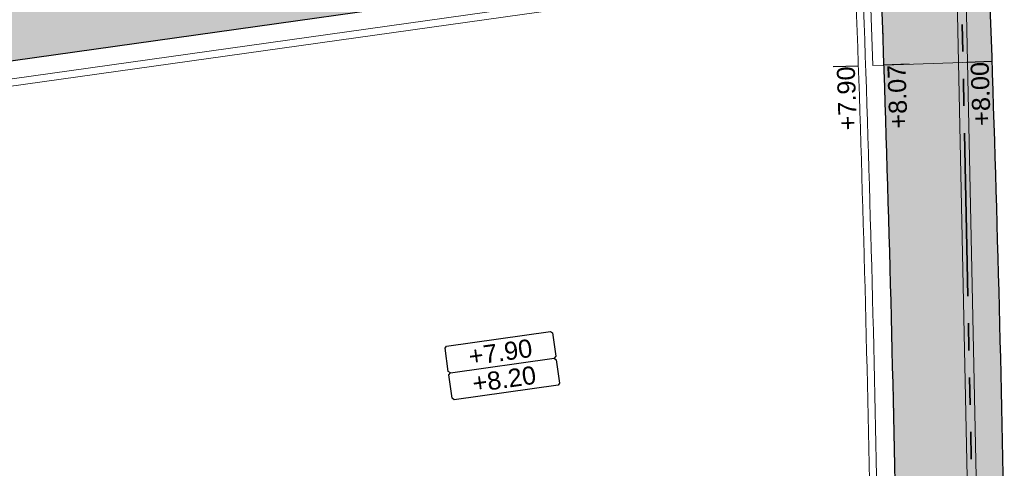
# Model space of a CAD drawing. Extents: x 98477 to 100410, y 398052 to 398969.
# Tile 103 of 256: x 98660 to 98687, y 398252 to 398264. Entities that reach past the tile are written whole.
import ezdxf
from ezdxf.enums import TextEntityAlignment as Align

# ---------------------------------------------------------------- set-up
doc = ezdxf.new("R2010")
doc.units = 0
doc.linetypes.add('AL-NUTSTRACE', pattern=[17, 5, -3.5, 0, -3.5, 5])
doc.linetypes.add('RI-DWA', pattern=[9.75, 4.5, -0.75, 0.75, -0.75, 0.75, -0.75, 0.75, -0.75])
for name, color, linetype, lineweight in [('N-IE-keerwand', 190, 'Continuous', 18), ('N-KO-kantbegrenzing grondwerk', 70, 'Continuous', 25), ('N-RI-DWA hoofdriool', 24, 'RI-DWA', 35), ('N-RI-DWA hoofdriool buiswand', 24, 'Continuous', 13), ('N-VH-arcering printbeton', 8, 'Continuous', 9), ('X-AL-afwerkhoogte', 4, 'Continuous', 30), ('X-AL-hoogtelijn - Niv 1', 1, 'AL-HOOGTELIJN', 18), ('X-AL-nutstrace VERWERKT', 252, 'AL-NUTSTRACE', 18), ('X-AL-planhoogte brm', 10, 'Continuous', 25), ('X-AL-planhoogte wrm', 252, 'Continuous', 25), ('X-AL-planthoogte VERWERKT', 180, 'Continuous', 25)]:
    doc.layers.add(name, color=color, linetype=linetype, lineweight=lineweight)
doc.layers.add('X-AL-contourlijnen', color=30, linetype='Continuous', plot=False)
doc.layers.add('X-AL-hulplijn', color=30, linetype='Continuous', plot=False)
doc.styles.add('CS Annotative', font='arial.ttf')
doc.styles.get("Standard").update_dxf_attribs({"font": 'txt.shx'})
doc.linetypes.add('AL-HOOGTELIJN', pattern='A,10,-1.5,["H",Standard,S=0.9,R=0,X=-0.3,Y=-0.45],-1.5,30', length=43)

# ---------------------------------------------------------------- blocks, each defined once
blk = doc.blocks.new('*U280')
at = {"layer": 'X-AL-planhoogte brm', "flags": 128}
blk.add_lwpolyline([(-7.249999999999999, 3.75), (-7.499999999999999, 4), (-7.5, 7.25), (-7.25, 7.5), (7.25, 7.5), (7.5, 7.25), (7.5, 4), (7.25, 3.75)], dxfattribs=at)
at = {"layer": 'X-AL-planhoogte wrm', "flags": 128}
blk.add_lwpolyline([(7.5, 3.5), (7.5, 0.25), (7.25, 0), (-7.25, 0), (-7.5, 0.25), (-7.5, 3.5), (-7.25, 3.75), (7.25, 3.75)], close=True, dxfattribs=at)
at = {"layer": 'X-AL-planhoogte brm', "style": 'CS Annotative'}
blk.add_attdef('OMSCHRIJVING_afwerk', text='', height=2.5, dxfattribs=at).set_placement((0, 5.625), align=Align.MIDDLE_CENTER)
at = {"layer": 'X-AL-planhoogte wrm', "style": 'CS Annotative'}
blk.add_attdef('HOOGTE_eind', text='', height=2.5, dxfattribs=at).set_placement((0, 1.875), align=Align.MIDDLE_CENTER)
blk = doc.blocks.new('*U287')
at = {"layer": 'X-AL-hulplijn', "flags": 128}
blk.add_lwpolyline([(-0.3394823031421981, -0.08515730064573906), (0.339482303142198, 0.08515730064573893)], dxfattribs=at)
at = {"layer": 'X-AL-planthoogte VERWERKT', "linetype": 'Continuous', "style": 'CS Annotative'}
blk.add_attdef('HOOGTE-LINKS', text='', height=0.5, rotation=255.9182204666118, dxfattribs=at).set_placement((1.398819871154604e-10, 4.011051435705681e-11), align=Align.MIDDLE_RIGHT)

msp = doc.modelspace()

# ---------------------------------------------------------------- hatches: boundary and pattern name
at = {"layer": 'N-VH-arcering printbeton'}
h = msp.add_hatch(dxfattribs=at)
h.set_pattern_fill('CS-PRINTBETON', color=256)
h.set_pattern_definition([(45, (0, 0), (-0.3535533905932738, 0.3535533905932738), []), (45, (0.35, 0), (-0.3535533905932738, 0.3535533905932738), [0.5000000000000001, -0.2])])
edge = h.paths.add_edge_path()
edge.add_arc((97822.03749899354, 398234.1521247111), 861.9999992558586, 0.2151604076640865, 2.150860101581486, ccw=False)
edge.add_arc((98667.03154017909, 398237.3253098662), 16.99999999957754, -30.954150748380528, 0.215160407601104, ccw=False)
edge.add_line((98681.61038607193, 398228.581326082), (98684.18312358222, 398227.0382701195))
edge.add_arc((98667.03154017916, 398237.325309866), 19.99999999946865, 329.0458492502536, 360.2151604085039)
edge.add_arc((97822.03749825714, 398234.1521246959), 864.9999999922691, 0.2151604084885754, 2.171216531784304)
edge.add_line((98686.4164931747, 398266.9233488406), (98747.816306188, 398275.552529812))
edge.add_arc((98744.55735011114, 398271.9772472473), 4.837710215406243, 47.65007522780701, 96.97039297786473)
edge.add_line((98743.97026282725, 398276.7792019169), (98731.14165792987, 398274.9762590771))
edge.add_line((98731.14165792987, 398274.9762590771), (98722.62535253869, 398273.7793704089))
edge.add_line((98722.62535253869, 398273.7793704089), (98654.39783815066, 398264.1906185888))
edge.add_line((98654.39783815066, 398264.1906185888), (98645.93372402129, 398263.0010649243))
edge.add_line((98645.93372402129, 398263.0010649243), (98646.17727694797, 398261.268095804))
edge.add_line((98646.17727694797, 398261.268095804), (98650.98007708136, 398261.9430853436))
edge.add_line((98650.98007708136, 398261.9430853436), (98651.29321655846, 398259.7149821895))
edge.add_line((98651.29321655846, 398259.7149821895), (98651.44175676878, 398259.7358581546))
edge.add_line((98651.44175676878, 398259.7358581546), (98654.2948053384, 398239.4353627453))
edge.add_line((98654.2948053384, 398239.4353627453), (98654.1462651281, 398239.4144867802))
edge.add_line((98654.1462651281, 398239.4144867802), (98654.42461133, 398237.4339506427))
edge.add_line((98654.42461133, 398237.4339506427), (98654.57315154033, 398237.4548266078))
edge.add_line((98654.57315154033, 398237.4548266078), (98656.38240185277, 398224.5813417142))
edge.add_line((98656.38240185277, 398224.5813417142), (98656.23386164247, 398224.5604657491))
edge.add_line((98656.23386164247, 398224.5604657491), (98656.51220784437, 398222.5799296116))
edge.add_line((98656.51220784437, 398222.5799296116), (98656.6607480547, 398222.6008055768))
edge.add_line((98656.6607480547, 398222.6008055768), (98657.4192414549, 398217.203844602))
edge.add_line((98657.4192414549, 398217.203844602), (98659.1522105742, 398217.4473975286))
edge.add_line((98659.1522105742, 398217.4473975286), (98652.8615864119, 398262.2075142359))
edge.add_line((98652.8615864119, 398262.2075142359), (98683.43019538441, 398266.5036520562))

# ---------------------------------------------------------------- linework, layer by layer
at = {"layer": 'N-IE-keerwand', "flags": 128}
msp.add_lwpolyline([(98683.55445226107, 398263.0058584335), (98683.43019538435, 398266.5036520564), (98679.96743449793, 398266.0169927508), (98680.00918642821, 398265.7199123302), (98683.1422060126, 398266.1602295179), (98683.25464137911, 398262.9952078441)], close=True, dxfattribs=at)
at = {"layer": 'N-KO-kantbegrenzing grondwerk', "flags": 128}
msp.add_lwpolyline([(98657.41924145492, 398217.203844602), (98659.1522105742, 398217.4473975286), (98652.8615864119, 398262.2075142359), (98683.43019538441, 398266.5036520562, -0.008446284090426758), (98684.03142031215, 398237.3891490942, -0.1368465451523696), (98681.61038607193, 398228.581326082), (98684.18312358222, 398227.0382701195, 0.1368465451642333), (98687.0313991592, 398237.4004148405, 0.008535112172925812), (98686.4164931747, 398266.9233488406), (98747.816306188, 398275.552529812)], format="xyb", dxfattribs=at)
at = {"layer": 'N-RI-DWA hoofdriool'}
msp.add_lwpolyline([(98686.48979740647, 398227.3869655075), (98685.58987730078, 398270.5940289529)], dxfattribs=at)
at = {"layer": 'N-RI-DWA hoofdriool buiswand', "flags": 128}
for points in [[(98686.3648245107, 398227.3843625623), (98685.46490440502, 398270.5914260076)], [(98686.61477030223, 398227.3895684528), (98685.71485019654, 398270.5966318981)]]:
    msp.add_lwpolyline(points, dxfattribs=at)
at = {"layer": 'X-AL-contourlijnen', "flags": 128}
for points in [[(98684.18312358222, 398227.0382701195, 0.1368465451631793), (98687.0313991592, 398237.4004148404, 0.008535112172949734), (98686.4164931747, 398266.9233488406), (98747.816306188, 398275.552529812, 0.2185852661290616)], [(98659.1522105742, 398217.4473975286), (98652.8615864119, 398262.2075142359), (98683.43019538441, 398266.5036520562, -0.008446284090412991), (98684.03142031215, 398237.3891490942, -0.1368465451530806), (98681.61038607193, 398228.581326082)]]:
    msp.add_lwpolyline(points, format="xyb", dxfattribs=at)
at = {"layer": 'X-AL-hoogtelijn - Niv 1', "flags": 128}
for points in [[(98653.42630699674, 398261.781966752), (98682.95115639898, 398265.931413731, -0.00828554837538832), (98683.53142383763, 398237.3872714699, -0.1445735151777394), (98680.91792218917, 398228.4136099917), (98684.75640209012, 398226.111397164), (98683.57524238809, 398224.3906370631, -0.1571185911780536), (98677.2262790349, 398220.0931416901), (98659.95654999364, 398215.3168734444)], [(98653.65219523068, 398261.6117477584), (98682.75944146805, 398265.7025044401, -0.008221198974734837), (98683.33142524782, 398237.3865204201, -0.1478036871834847), (98680.63713831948, 398228.3488016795), (98684.47116599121, 398226.0492591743), (98683.4139039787, 398224.5089981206, -0.1569608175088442), (98677.17165752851, 398220.2855431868), (98660.12288676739, 398215.5703851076)]]:
    msp.add_lwpolyline(points, format="xyb", close=True, dxfattribs=at)
at = {"layer": 'X-AL-hoogtelijn - Niv 1', "ltscale": 0.25, "flags": 128}
msp.add_lwpolyline([(98683.55445226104, 398263.0058584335), (98686.55277112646, 398263.1062774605)], dxfattribs=at)
at = {"layer": 'X-AL-nutstrace VERWERKT', "const_width": 1.5, "flags": 128}
for points in [[(98561.85059787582, 398250.1741246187), (98802.78281900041, 398284.0349400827, 0.1645201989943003), (98810.940810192, 398288.1353480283, -0.1697792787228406), (98813.75666505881, 398289.5145313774), (98879.19022714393, 398298.7116300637)], [(98682.30181429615, 398228.2834987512, 0.1355862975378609), (98684.78146725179, 398237.3780142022, 0.008739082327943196), (98684.141685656, 398267.527752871, 0.008739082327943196)]]:
    msp.add_lwpolyline(points, format="xyb", dxfattribs=at)

# ---------------------------------------------------------------- block references
at = {"layer": 'X-AL-afwerkhoogte'}
ref = msp.add_blockref('*U280', (98673.11770214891, 398253.9673125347), dxfattribs=dict(at, xscale=0.2, yscale=0.2, zscale=0.2, rotation=8))
ref.add_attrib('OMSCHRIJVING_afwerk', '+7.90', dxfattribs={"layer": 'X-AL-planhoogte brm', "linetype": 'Continuous', "height": 0.5, "rotation": 8.000000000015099, "style": 'CS Annotative'}).set_placement((98672.96113241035, 398255.081364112), align=Align.MIDDLE_CENTER)
ref.add_attrib('HOOGTE_eind', '+8.20', dxfattribs={"layer": 'X-AL-planhoogte wrm', "linetype": 'Continuous', "height": 0.5, "rotation": 8.000000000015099, "style": 'CS Annotative'}).set_placement((98673.06551223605, 398254.3386630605), align=Align.MIDDLE_CENTER)
at = {"layer": 'X-AL-planthoogte VERWERKT'}
ref = msp.add_blockref('*U287', (98682.50504065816, 398262.9707117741), dxfattribs=dict(at, yscale=-1, rotation=196.0000000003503))
ref.add_attrib('HOOGTE-LINKS', '+7.90', dxfattribs={"linetype": 'Continuous', "height": 0.5, "rotation": 91.91822046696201, "style": 'CS Annotative'}).set_placement((98682.50504065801, 398262.9707117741), align=Align.MIDDLE_RIGHT)
ref = msp.add_blockref('*U287', (98683.90425612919, 398263.0175739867), dxfattribs=dict(at, yscale=-1, rotation=196.0000000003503))
ref.add_attrib('HOOGTE-LINKS', '+8.07', dxfattribs={"linetype": 'Continuous', "height": 0.5, "rotation": 91.91822046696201, "style": 'CS Annotative'}).set_placement((98683.90425612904, 398263.0175739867), align=Align.MIDDLE_RIGHT)
ref = msp.add_blockref('*U287', (98686.20296725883, 398263.0945619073), dxfattribs=dict(at, yscale=-1, rotation=196.0000000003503))
ref.add_attrib('HOOGTE-LINKS', '+8.00', dxfattribs={"linetype": 'Continuous', "height": 0.5, "rotation": 91.91822046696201, "style": 'CS Annotative'}).set_placement((98686.20296725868, 398263.0945619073), align=Align.MIDDLE_RIGHT)

doc.saveas('drawing.dxf')
